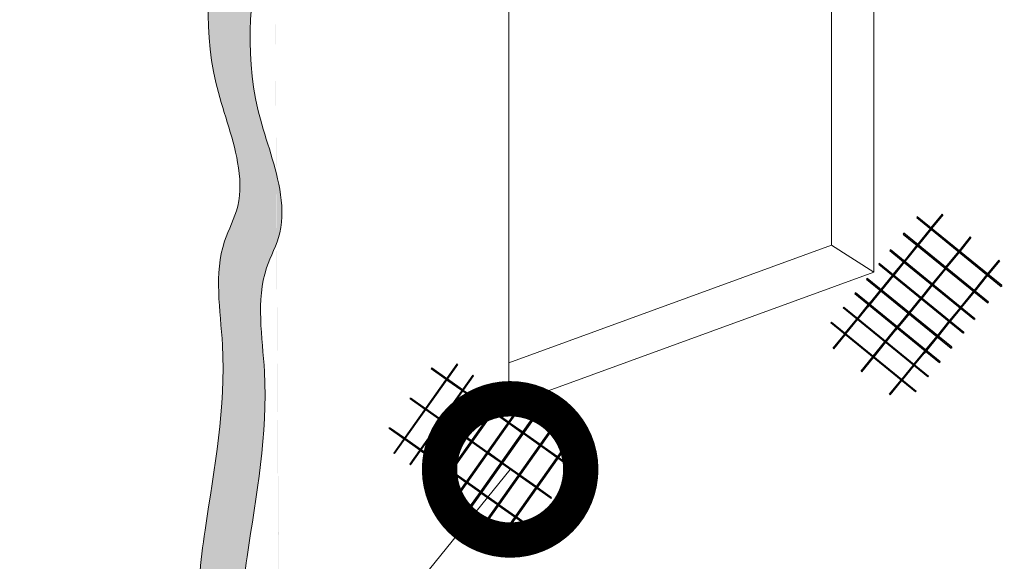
# Model space of a CAD drawing. Header units: millimetres. Extents: x 0 to 30, y 0 to 35.5.
# Tile 3 of 5: x 7.9 to 10.7, y 15.8 to 17.3. Entities that reach past the tile are written whole.
import ezdxf

# ---------------------------------------------------------------- set-up
doc = ezdxf.new("R2010")
doc.units = ezdxf.units.MM
doc.linetypes.add('CONTINUA', pattern=[0])
doc.linetypes.add('DASHED2', pattern=[9.524999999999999, 6.35, -3.175])
for name, color, linetype, lineweight in [('CONSTRUPANEL', 170, 'Continuous', 20), ('hatch', 252, 'Continuous', 0), ('LAMINA ACCESORIOS', 1, 'Continuous', 30), ('TEXTO', 7, 'DASHED2', 0)]:
    doc.layers.add(name, color=color, linetype=linetype, lineweight=lineweight)
doc.styles.add('Erika', font='techl___.ttf', dxfattribs={"height": 0.25})
doc.dimstyles.new('Erika', dxfattribs={"dimtxt": 0.25, "dimasz": 0.8, "dimexe": 0.5, "dimexo": 0.5, "dimgap": 0, "dimtad": 0, "dimlfac": 0.1, "dimzin": 1, "dimdsep": 46, "dimtxsty": 'Erika', "dimblk": 'DOTSMALL', "dimcen": 2.5, "dimse1": 1, "dimse2": 1, "dimclrd": 252, "dimclre": 252, "dimclrt": 256, "dimadec": 0, "dimazin": 0, "dimtfac": 1, "dimtmove": 0, "dimatfit": 3, "dimldrblk": 'DOTSMALL', "dimfxl": 1, "dimlwd": 0, "dimlwe": 0, "dimarcsym": 0})
pattern_1 = [(0, (-393.4120299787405, -2763.710795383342), (0.05624999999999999, 0.03247595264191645), [0.0375, -0.075]), (120, (-393.4120299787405, -2763.710795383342), (-0.05624999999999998, 0.03247595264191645), [0.03749999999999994, -0.07499999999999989]), (59.99999999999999, (-393.4120299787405, -2763.710795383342), (1.249000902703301e-17, 0.0649519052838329), [-0.075, 0.0375])]

# ---------------------------------------------------------------- blocks, each defined once
blk = doc.blocks.new('_DotSmall')
at = {"color": 0, "linetype": 'ByBlock', "const_width": 0.5}
blk.add_lwpolyline([(-0.0625, 0, 1), (0.0625, 0, 1)], format="xyb", close=True, dxfattribs=at)

msp = doc.modelspace()

# ---------------------------------------------------------------- hatches: boundary and pattern name
at = {"layer": 'hatch', "linetype": 'Continuous'}
h = msp.add_hatch(dxfattribs=at)
h.set_pattern_fill('HONEY', color=256, scale=0.3)
h.set_pattern_definition(pattern_1)
edge = h.paths.add_edge_path()
edge.add_spline(control_points=[(5.152912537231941, 20.98409083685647), (5.145949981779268, 21.01114310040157), (5.125341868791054, 21.09121371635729), (5.156963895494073, 21.21618297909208), (5.204585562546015, 21.36383977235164), (5.04645122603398, 21.58719056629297), (5.103887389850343, 21.95044223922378), (5.086732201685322, 22.34672115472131), (5.292809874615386, 22.65110770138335), (5.05990256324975, 23.08822675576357), (5.11842459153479, 23.5464714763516), (5.172790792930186, 23.89184064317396), (5.187093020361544, 23.98269761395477)], knot_values=[0, 0, 0, 0, 0.08278835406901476, 0.245041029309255, 0.3812774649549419, 0.5193559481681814, 1.007405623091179, 1.41851511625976, 1.706842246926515, 1.99947423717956, 2.774673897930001, 3.051408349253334, 3.051408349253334, 3.051408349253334, 3.051408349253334], degree=3, periodic=0)
edge.add_line((5.187093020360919, 23.98269761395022), (5.069565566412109, 24.05744857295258))
edge.add_spline(control_points=[(5.069565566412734, 24.05744857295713), (5.055263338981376, 23.96659160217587), (5.000897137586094, 23.62122243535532), (4.942375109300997, 23.16297771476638), (5.175282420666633, 22.72585866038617), (4.969204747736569, 22.42147211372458), (4.986359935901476, 22.02519319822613), (4.928923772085, 21.66194152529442), (5.087058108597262, 21.43859073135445), (5.03943644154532, 21.29093393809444), (5.007814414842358, 21.16596467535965), (5.028422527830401, 21.08589405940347), (5.035385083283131, 21.05884179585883)], knot_values=[0, 0, 0, 0, 0.2767344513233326, 1.051934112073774, 1.34456610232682, 1.632893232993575, 2.044002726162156, 2.532052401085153, 2.670130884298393, 2.80636731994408, 2.96861999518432, 3.051408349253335, 3.051408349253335, 3.051408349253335, 3.051408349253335], degree=3, periodic=0)
edge.add_line((5.035385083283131, 21.05884179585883), (5.152912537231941, 20.98409083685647))
edge = h.paths.add_edge_path()
edge.add_spline(control_points=[(5.187093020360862, 23.98269761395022), (5.2444074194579, 23.98317687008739), (5.348596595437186, 23.98404808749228), (5.503473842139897, 24.14041277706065), (5.855276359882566, 24.08628896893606), (6.1431382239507, 24.32989256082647), (6.440860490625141, 24.4583615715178), (6.643575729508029, 24.46352840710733), (6.810151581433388, 24.55464546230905), (6.953190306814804, 24.61668097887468), (7.097020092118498, 24.68463688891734), (7.279965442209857, 24.68973786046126), (7.401499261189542, 24.76454175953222), (7.486574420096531, 24.81690540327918)], knot_values=[0, 0, 0, 0, 0.1649725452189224, 0.2998959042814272, 0.6170643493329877, 1.115293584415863, 1.370764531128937, 1.581038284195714, 1.706580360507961, 1.93316834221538, 2.052752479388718, 2.177980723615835, 2.470196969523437, 2.470196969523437, 2.470196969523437, 2.470196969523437], degree=3, periodic=0)
edge.add_line((7.486574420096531, 24.81690540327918), (7.367561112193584, 24.89260140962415))
edge.add_spline(control_points=[(7.367561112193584, 24.89260140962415), (7.282485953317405, 24.84023776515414), (7.160952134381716, 24.76543386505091), (6.978006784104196, 24.76033289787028), (6.83417699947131, 24.69237697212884), (6.691138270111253, 24.63034154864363), (6.524562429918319, 24.53922421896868), (6.321847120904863, 24.53405902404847), (6.024125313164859, 24.40557927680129), (5.736260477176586, 24.16204521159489), (5.384464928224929, 24.21600598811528), (5.229909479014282, 24.06024297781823), (5.126334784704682, 24.05843792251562), (5.069565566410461, 24.05744857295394)], knot_values=[0, 0, 0, 0, 0.2922162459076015, 0.4174444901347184, 0.5370286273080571, 0.763616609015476, 0.8891586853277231, 1.0994324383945, 1.354903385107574, 1.853132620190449, 2.17030106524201, 2.305224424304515, 2.468869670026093, 2.468869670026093, 2.468869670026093, 2.468869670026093], degree=3, periodic=0)
edge.add_line((5.069565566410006, 24.05744857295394), (5.187093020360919, 23.98269761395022))
edge = h.paths.add_edge_path()
edge.add_spline(control_points=[(12.63683582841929, 24.20929182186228), (12.64903016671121, 24.23782756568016), (12.69761827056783, 24.32641722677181), (12.89857679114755, 24.32213706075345), (13.08882914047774, 24.35997669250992), (13.19540477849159, 24.52259031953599), (13.38076665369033, 24.50611042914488), (13.54926125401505, 24.54142337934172), (13.71069985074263, 24.62243475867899), (13.8233559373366, 24.69108266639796), (13.94201667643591, 24.71527283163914), (13.95201304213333, 24.74261744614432)], knot_values=[0.04585456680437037, 0.04585456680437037, 0.04585456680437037, 0.04585456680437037, 0.1345598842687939, 0.3494367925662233, 0.5653843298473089, 0.7015898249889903, 0.8767295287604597, 1.067799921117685, 1.226826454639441, 1.401324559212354, 1.505118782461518, 1.505118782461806, 1.505118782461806, 1.505118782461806], degree=3, periodic=0)
edge.add_line((13.95201304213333, 24.74261744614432), (13.83299973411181, 24.81831345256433))
edge.add_spline(control_points=[(13.8329997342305, 24.81831345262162), (13.82300336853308, 24.79096883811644), (13.70434262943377, 24.76677867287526), (13.5916865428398, 24.69813076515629), (13.43024794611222, 24.61711938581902), (13.2617533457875, 24.58180643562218), (13.07639147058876, 24.59828632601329), (12.96981583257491, 24.43567269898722), (12.80847019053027, 24.4035823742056), (12.67868344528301, 24.40125451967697), (12.63683582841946, 24.39173051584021)], knot_values=[0.2207137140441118, 0.2207137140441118, 0.2207137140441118, 0.2207137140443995, 0.3245079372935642, 0.4990060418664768, 0.6580325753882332, 0.849102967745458, 1.024242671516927, 1.160448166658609, 1.376395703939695, 1.505118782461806, 1.505118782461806, 1.505118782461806, 1.505118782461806], degree=3, periodic=0)
edge.add_line((12.63683582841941, 24.39173051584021), (12.63683582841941, 24.20929182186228))
edge = h.paths.add_edge_path()
edge.add_spline(control_points=[(19.80977240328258, 10.69774250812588), (19.82805027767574, 10.70835289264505), (19.90627623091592, 10.75376339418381), (20.12217694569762, 10.7435743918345), (20.36070394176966, 10.81300604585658), (20.55700073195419, 10.93840175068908), (20.71740048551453, 10.94326573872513), (20.81212121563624, 10.98631163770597), (20.84629096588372, 11.02052450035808)], knot_values=[0, 0, 0, 0, 0.0628223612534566, 0.2688681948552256, 0.6204817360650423, 0.8008058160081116, 0.9494490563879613, 1.09478071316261, 1.09478071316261, 1.09478071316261, 1.09478071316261], degree=3, periodic=0)
edge.add_line((20.84629096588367, 11.02052450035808), (20.68651339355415, 11.12214779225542))
edge.add_spline(control_points=[(20.68651339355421, 11.12214779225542), (20.65234364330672, 11.08793492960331), (20.55762291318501, 11.04488903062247), (20.39722315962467, 11.04002504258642), (20.20092636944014, 10.91462933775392), (19.9623993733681, 10.84519768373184), (19.7464986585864, 10.85538668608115), (19.66827270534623, 10.80997618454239), (19.64999483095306, 10.79936580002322)], knot_values=[0, 0, 0, 0, 0.1453316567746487, 0.2939748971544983, 0.4742989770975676, 0.8259125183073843, 1.031958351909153, 1.09478071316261, 1.09478071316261, 1.09478071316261, 1.09478071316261], degree=3, periodic=0)
edge.add_line((19.64999483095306, 10.79936580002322), (19.80977240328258, 10.69774250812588))
edge = h.paths.add_edge_path()
edge.add_spline(control_points=[(19.65466585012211, 23.2799068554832), (19.65643563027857, 23.29185405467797), (19.66018411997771, 23.34054953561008), (19.6394768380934, 23.39423907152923), (19.63478981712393, 23.4361565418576), (19.63436996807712, 23.44139410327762)], knot_values=[0.06208313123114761, 0.06208313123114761, 0.06208313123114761, 0.06208313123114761, 0.09843315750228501, 0.2103491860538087, 0.2263242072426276, 0.2263242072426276, 0.2263242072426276, 0.2263242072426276], degree=3, periodic=0)
edge.add_line((19.63436996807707, 23.44139410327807), (18.88223655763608, 23.00714967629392))
edge.add_line((18.88223655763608, 23.00714967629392), (18.88223655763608, 22.8339445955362))
edge.add_line((18.88223655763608, 22.8339445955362), (19.65466585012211, 23.2799068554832))
h = msp.add_hatch(dxfattribs=at)
h.set_pattern_fill('HONEY', color=256, scale=0.3)
h.set_pattern_definition(pattern_1)
edge = h.paths.add_edge_path()
edge.add_spline(control_points=[(16.74668400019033, 17.77670802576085), (16.74902116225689, 17.82117367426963), (16.75251196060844, 17.88758781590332), (16.70171072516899, 18.06675864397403), (16.75152537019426, 18.22291008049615), (16.7134498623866, 18.38673216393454), (16.75043220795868, 18.41736156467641), (16.74111326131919, 18.79843678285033), (16.75805019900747, 19.21516164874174), (16.74597921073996, 19.6738545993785), (16.76089055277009, 19.77704632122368), (16.76607167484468, 19.81290150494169)], knot_values=[0, 0, 0, 0, 0.1324510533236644, 0.1978296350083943, 0.5517485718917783, 0.6133938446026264, 0.6592805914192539, 0.6745598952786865, 1.73247042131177, 1.936357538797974, 2.044922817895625, 2.044922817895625, 2.044922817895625, 2.044922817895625], degree=3, periodic=0)
edge.add_line((16.76607167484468, 19.81290150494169), (16.61607167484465, 19.8995040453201))
edge.add_spline(control_points=[(16.61607167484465, 19.8995040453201), (16.61089055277, 19.86364886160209), (16.59597921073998, 19.76045713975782), (16.60805019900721, 19.30176418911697), (16.59111326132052, 18.88503932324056), (16.60043220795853, 18.50396410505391), (16.56344986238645, 18.4733347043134), (16.60152537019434, 18.3095126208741), (16.55171072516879, 18.15336118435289), (16.60251196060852, 17.97419035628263), (16.59902116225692, 17.90777621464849), (16.59668400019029, 17.86331056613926)], knot_values=[0, 0, 0, 0, 0.1085652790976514, 0.3124523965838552, 1.370362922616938, 1.385642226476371, 1.431528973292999, 1.493174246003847, 1.847093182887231, 1.912471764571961, 2.044922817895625, 2.044922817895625, 2.044922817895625, 2.044922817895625], degree=3, periodic=0)
edge.add_line((16.59668400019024, 17.86331056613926), (16.74668400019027, 17.77670802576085))
edge = h.paths.add_edge_path()
edge.add_spline(control_points=[(18.41004149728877, 17.87798556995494), (18.39848240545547, 17.92423271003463), (18.41607319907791, 18.01669918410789), (18.42830820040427, 18.15683524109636), (18.40175096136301, 18.3895043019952), (18.34773574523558, 18.61817487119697), (18.41997880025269, 18.83257991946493), (18.43283333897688, 18.9583006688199), (18.41911619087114, 19.11232318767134), (18.38884961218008, 19.27611292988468), (18.41790907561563, 19.49433336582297), (18.4500584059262, 19.69119106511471), (18.40753692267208, 19.83463715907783), (18.41417789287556, 19.88511068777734), (18.41607167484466, 19.8995040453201)], knot_values=[0, 0, 0, 0, 0.1450604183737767, 0.2686884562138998, 0.4245459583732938, 0.8472972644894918, 0.9375142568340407, 1.098374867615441, 1.222002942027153, 1.40125522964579, 1.593694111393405, 1.879417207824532, 1.987966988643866, 2.031270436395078, 2.031270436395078, 2.031270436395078, 2.031270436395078], degree=3, periodic=0)
edge.add_line((18.41607167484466, 19.8995040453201), (18.26607167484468, 19.81290150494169))
edge.add_spline(control_points=[(18.26607167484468, 19.81290150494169), (18.26417789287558, 19.79850814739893), (18.2575369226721, 19.74803461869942), (18.30005840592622, 19.6045885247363), (18.26790907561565, 19.40773082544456), (18.2388496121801, 19.18951038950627), (18.26911619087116, 19.02572064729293), (18.2828333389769, 18.87169812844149), (18.26997880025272, 18.74597737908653), (18.1977357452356, 18.53157233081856), (18.25175096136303, 18.30290176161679), (18.2783082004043, 18.07023270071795), (18.26607319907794, 17.93009664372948), (18.24848240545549, 17.83763016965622), (18.2600414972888, 17.79138302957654)], knot_values=[0, 0, 0, 0, 0.04330344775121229, 0.1518532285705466, 0.4375763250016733, 0.6300152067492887, 0.809267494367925, 0.9328955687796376, 1.093756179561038, 1.183973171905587, 1.606724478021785, 1.762581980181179, 1.886210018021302, 2.031270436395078, 2.031270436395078, 2.031270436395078, 2.031270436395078], degree=3, periodic=0)
edge.add_line((18.2600414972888, 17.79138302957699), (18.41004149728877, 17.8779855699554))
edge = h.paths.add_edge_path()
edge.add_spline(control_points=[(16.16607167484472, 17.4386431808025), (16.21274735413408, 17.43426316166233), (16.27006974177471, 17.42888406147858), (16.35574715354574, 17.3028410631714), (16.59648674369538, 17.26484810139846), (16.88049212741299, 17.21122755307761), (17.14674568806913, 17.0174521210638), (17.49984766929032, 16.99974372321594), (17.83885804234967, 16.99223243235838), (18.13175985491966, 17.09067329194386), (18.32122624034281, 17.1812976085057), (18.50885775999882, 17.22903543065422), (18.6338482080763, 17.38504978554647), (18.77989245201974, 17.41875441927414), (18.8660716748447, 17.4386431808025)], knot_values=[0, 0, 0, 0, 0.128164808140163, 0.157399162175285, 0.4460418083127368, 0.7793358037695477, 1.042762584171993, 1.39848185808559, 1.809700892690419, 2.055869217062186, 2.313983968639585, 2.444001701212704, 2.622791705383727, 2.880170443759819, 2.880170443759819, 2.880170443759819, 2.880170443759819], degree=3, periodic=0)
edge.add_line((18.8660716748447, 17.43864318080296), (18.8660716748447, 17.61469642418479))
edge.add_spline(control_points=[(18.8660716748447, 17.61469642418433), (18.77989245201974, 17.59480766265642), (18.63384820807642, 17.56110302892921), (18.50885775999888, 17.40508867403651), (18.32122624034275, 17.35735085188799), (18.13175985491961, 17.26672653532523), (17.83885804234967, 17.16828567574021), (17.49984766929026, 17.17579696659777), (17.14674568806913, 17.19350536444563), (16.88049212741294, 17.38728079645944), (16.59648674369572, 17.44090134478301), (16.35574715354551, 17.4788943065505), (16.27006974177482, 17.60493730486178), (16.21274735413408, 17.61031640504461), (16.16607167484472, 17.61469642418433)], knot_values=[0, 0, 0, 0, 0.2573787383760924, 0.4361687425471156, 0.5661864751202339, 0.8243012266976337, 1.0704695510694, 1.481688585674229, 1.837407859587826, 2.100834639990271, 2.434128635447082, 2.722771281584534, 2.752005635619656, 2.880170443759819, 2.880170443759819, 2.880170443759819, 2.880170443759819], degree=3, periodic=0)
edge.add_line((16.16607167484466, 17.61469642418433), (16.16607167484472, 17.4386431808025))
edge = h.paths.add_edge_path()
edge.add_spline(control_points=[(8.607350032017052, 15.02251847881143), (8.620523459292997, 15.1240721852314), (8.601247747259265, 15.30156271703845), (8.481902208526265, 15.53832856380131), (8.523965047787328, 15.88047757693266), (8.592681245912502, 16.22876560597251), (8.53235083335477, 16.55086735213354), (8.619546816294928, 16.70855130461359), (8.609141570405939, 16.8687276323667), (8.497741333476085, 17.13882700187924), (8.530351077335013, 17.46251337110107), (8.619830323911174, 17.77316521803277), (8.601872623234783, 17.92493139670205), (8.591059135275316, 18.01631958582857)], knot_values=[0, 0, 0, 2.295941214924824e-13, 0.3071256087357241, 0.5158540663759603, 0.7789970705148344, 1.305124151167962, 1.599205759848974, 1.704982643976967, 1.828658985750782, 2.06297610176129, 2.577066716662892, 2.756792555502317, 3.02882577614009, 3.02882577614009, 3.02882577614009, 3.02882577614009], degree=3, periodic=0)
edge.add_line((8.591059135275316, 18.01631958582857), (8.4720458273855, 18.0920155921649))
edge.add_spline(control_points=[(8.4720458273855, 18.0920155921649), (8.482859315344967, 18.00062740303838), (8.500817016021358, 17.8488612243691), (8.411337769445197, 17.5382093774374), (8.37872802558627, 17.21452300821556), (8.490128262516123, 16.94442363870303), (8.500533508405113, 16.78424731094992), (8.413337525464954, 16.62656335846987), (8.473667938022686, 16.30446161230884), (8.404951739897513, 15.95617358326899), (8.362888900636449, 15.61402457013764), (8.48223443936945, 15.37725872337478), (8.501510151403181, 15.19976819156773), (8.488336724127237, 15.09821448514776)], knot_values=[0, 0, 0, 0, 0.2720332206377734, 0.4517590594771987, 0.9658496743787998, 1.200166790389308, 1.323843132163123, 1.429620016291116, 1.723701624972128, 2.249828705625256, 2.51297170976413, 2.721700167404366, 3.028825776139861, 3.02882577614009, 3.02882577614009, 3.02882577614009], degree=3, periodic=0)
edge.add_line((8.488336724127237, 15.09821448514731), (8.607350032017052, 15.02251847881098))
edge = h.paths.add_edge_path()
edge.add_spline(control_points=[(8.591059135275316, 18.01631958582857), (8.730163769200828, 18.0652376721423), (8.89012468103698, 18.19382498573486), (9.145325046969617, 18.15651515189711), (9.22446309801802, 18.28159901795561), (9.389413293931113, 18.25382621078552), (9.554648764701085, 18.342751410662), (9.709534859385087, 18.46466810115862), (9.877600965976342, 18.45493838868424), (10.00966683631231, 18.55861260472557), (10.18817188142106, 18.57631566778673), (10.42730117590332, 18.63423253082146), (10.63228202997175, 18.77738776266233), (10.86804843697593, 18.76929240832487), (10.92856802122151, 18.842942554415), (10.93952606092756, 18.8562780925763)], knot_values=[0, 0, 0, 0, 0.4419580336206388, 0.5705089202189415, 0.7061808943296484, 0.8076707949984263, 1.030168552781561, 1.251288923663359, 1.375948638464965, 1.507301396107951, 1.731632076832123, 1.901348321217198, 2.241588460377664, 2.471610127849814, 2.522467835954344, 2.522467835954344, 2.522467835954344, 2.522467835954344], degree=3, periodic=0)
edge.add_line((10.93952606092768, 18.8562780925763), (10.82051275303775, 18.93197409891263))
edge.add_spline(control_points=[(10.82051275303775, 18.93197409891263), (10.80955471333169, 18.91863856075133), (10.74903512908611, 18.8449884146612), (10.51326872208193, 18.85308376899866), (10.30828786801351, 18.70992853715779), (10.06915857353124, 18.65201167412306), (9.89065352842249, 18.6343086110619), (9.758587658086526, 18.53063439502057), (9.590521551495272, 18.54036410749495), (9.43563545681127, 18.41844741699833), (9.270399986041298, 18.32952221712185), (9.105449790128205, 18.35729502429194), (9.026311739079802, 18.23221115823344), (8.771111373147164, 18.26952099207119), (8.611150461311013, 18.14093367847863), (8.4720458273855, 18.0920155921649)], knot_values=[0, 0, 0, 0, 0.05085770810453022, 0.2808793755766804, 0.6211195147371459, 0.7908357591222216, 1.015166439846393, 1.146519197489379, 1.271178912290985, 1.492299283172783, 1.714797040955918, 1.816286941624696, 1.951958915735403, 2.080509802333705, 2.522467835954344, 2.522467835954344, 2.522467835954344, 2.522467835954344], degree=3, periodic=0)
edge.add_line((8.4720458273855, 18.0920155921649), (8.591059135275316, 18.01631958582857))

# ---------------------------------------------------------------- linework, layer by layer
at = {"layer": 'CONSTRUPANEL'}
for p, q in [((10.2895260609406, 16.59402633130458), (10.2895260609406, 18.19402633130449)), ((10.16952606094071, 16.6703499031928), (10.16952606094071, 18.15034990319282)), ((9.255864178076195, 16.21780417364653), (9.255864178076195, 17.81780417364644)), ((9.255864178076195, 16.33780417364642), (10.16952606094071, 16.6703499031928)), ((10.16952606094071, 16.6703499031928), (10.2895260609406, 16.59402633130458)), ((9.255864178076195, 16.21780417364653), (10.2895260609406, 16.59402633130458))]:
    msp.add_line(p, q, dxfattribs=at)
at = {"layer": 'CONSTRUPANEL', "linetype": 'Continuous'}
for points in [[(8.4720458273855, 18.0920155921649), (8.482859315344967, 18.00062740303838), (8.500817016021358, 17.8488612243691), (8.411337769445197, 17.5382093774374), (8.37872802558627, 17.21452300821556), (8.490128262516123, 16.94442363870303), (8.500533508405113, 16.78424731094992), (8.413337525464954, 16.62656335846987), (8.473667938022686, 16.30446161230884), (8.404951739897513, 15.95617358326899), (8.362888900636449, 15.61402457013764), (8.48223443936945, 15.37725872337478), (8.501510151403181, 15.19976819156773), (8.488336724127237, 15.09821448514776)], [(8.591059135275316, 18.01631958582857), (8.601872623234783, 17.92493139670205), (8.619830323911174, 17.77316521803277), (8.530351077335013, 17.46251337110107), (8.497741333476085, 17.13882700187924), (8.609141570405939, 16.8687276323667), (8.619546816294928, 16.70855130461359), (8.53235083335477, 16.55086735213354), (8.592681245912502, 16.22876560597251), (8.523965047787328, 15.88047757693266), (8.481902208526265, 15.53832856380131), (8.601247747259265, 15.30156271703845), (8.620523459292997, 15.1240721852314), (8.607350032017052, 15.02251847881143)]]:
    msp.add_open_spline(points, degree=3, knots=[0, 0, 0, 0, 0.2720332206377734, 0.4517590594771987, 0.9658496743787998, 1.200166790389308, 1.323843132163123, 1.429620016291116, 1.723701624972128, 2.249828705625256, 2.51297170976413, 2.721700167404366, 3.028825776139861, 3.02882577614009, 3.02882577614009, 3.02882577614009], dxfattribs=at)
at = {"layer": 'LAMINA ACCESORIOS', "linetype": 'CONTINUA'}
for p, q in [((10.48315686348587, 16.75858962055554), (10.4514029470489, 16.7195612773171)), ((10.4126183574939, 16.75111687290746), (10.41103066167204, 16.7491654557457)), ((10.48509371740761, 16.75701377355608), (10.45333980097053, 16.71798543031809)), ((10.3745136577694, 16.70428286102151), (10.37292596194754, 16.70233144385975)), ((10.44981525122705, 16.71760986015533), (10.41329824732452, 16.6727272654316)), ((10.45175210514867, 16.71603401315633), (10.41523510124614, 16.67115141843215)), ((10.56267094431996, 16.69389603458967), (10.53091702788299, 16.65486769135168)), ((10.56460779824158, 16.69232018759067), (10.53285388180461, 16.65329184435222)), ((10.33640895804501, 16.65744884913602), (10.33482126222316, 16.6554974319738)), ((10.41171055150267, 16.67077584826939), (10.37519354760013, 16.62589325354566)), ((10.41364740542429, 16.66920000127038), (10.37713040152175, 16.62431740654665)), ((10.52932933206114, 16.65291627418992), (10.49281232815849, 16.60803367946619)), ((10.53126618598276, 16.65134042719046), (10.49474918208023, 16.60645783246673)), ((10.30510866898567, 16.61897805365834), (10.30352097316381, 16.61702663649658)), ((10.37360585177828, 16.62394183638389), (10.34389325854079, 16.58742245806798)), ((10.3755427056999, 16.62236598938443), (10.34583011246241, 16.58584661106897)), ((10.6432733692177, 16.62831695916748), (10.61151945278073, 16.58928861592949)), ((10.64521022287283, 16.62674111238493), (10.61345630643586, 16.58771276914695)), ((10.49122463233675, 16.60608226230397), (10.45470762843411, 16.56119966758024)), ((10.49316148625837, 16.60450641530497), (10.45664448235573, 16.55962382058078)), ((10.27063298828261, 16.57660442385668), (10.26904529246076, 16.57465300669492)), ((10.34230556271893, 16.58547104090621), (10.30941757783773, 16.54504882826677)), ((10.34424241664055, 16.58389519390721), (10.31135443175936, 16.54347298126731)), ((10.60993175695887, 16.58733719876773), (10.57341475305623, 16.54245460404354)), ((10.61186861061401, 16.58576135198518), (10.57535160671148, 16.540878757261)), ((10.23751818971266, 16.53590343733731), (10.23593049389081, 16.53395202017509)), ((10.30782988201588, 16.54309741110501), (10.27630277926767, 16.50434784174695)), ((10.3097667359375, 16.54152156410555), (10.27823963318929, 16.50277199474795)), ((10.45311993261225, 16.55924825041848), (10.42340733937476, 16.52272887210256)), ((10.45505678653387, 16.55767240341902), (10.42534419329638, 16.5211530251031)), ((10.57182705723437, 16.54050318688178), (10.53531005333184, 16.49562059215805)), ((10.57376391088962, 16.53892734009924), (10.53724690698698, 16.4940447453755)), ((10.65224089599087, 16.55615717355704), (10.65065320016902, 16.55420575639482)), ((10.27630277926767, 16.50434784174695), (10.28117927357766, 16.51034148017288)), ((10.27823963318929, 16.50277199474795), (10.28311612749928, 16.50876563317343)), ((10.42181964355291, 16.5207774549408), (10.38893165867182, 16.48035524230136)), ((10.42375649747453, 16.51920160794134), (10.39086851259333, 16.4787793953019)), ((10.61413619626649, 16.50932316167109), (10.61254850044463, 16.50737174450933)), ((10.20440339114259, 16.49520245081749), (10.20281569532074, 16.49325103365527)), ((10.2431879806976, 16.46364685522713), (10.27471508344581, 16.50239642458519)), ((10.24512483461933, 16.46207100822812), (10.27665193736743, 16.50082057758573)), ((10.27471508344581, 16.50239642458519), (10.26983858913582, 16.49640278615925)), ((10.27665193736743, 16.50082057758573), (10.27177544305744, 16.49482693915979)), ((10.53372235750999, 16.49366917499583), (10.5040097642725, 16.45714979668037)), ((10.53565921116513, 16.49209332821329), (10.50594661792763, 16.45557394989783)), ((10.53372235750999, 16.49366917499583), (10.53199088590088, 16.49154104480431)), ((10.53565921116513, 16.49209332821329), (10.53392773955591, 16.48996519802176)), ((10.16992771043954, 16.45282882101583), (10.16834001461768, 16.45087740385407)), ((10.20871229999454, 16.42127322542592), (10.24160028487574, 16.46169543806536)), ((10.21064915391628, 16.41969737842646), (10.24353713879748, 16.4601195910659)), ((10.38734396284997, 16.47840382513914), (10.35581686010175, 16.43965425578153)), ((10.38928081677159, 16.47682797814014), (10.35775371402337, 16.43807840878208)), ((10.50242206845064, 16.45519837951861), (10.46953408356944, 16.41477616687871)), ((10.50435892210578, 16.45362253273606), (10.47147093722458, 16.41320032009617)), ((10.57603149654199, 16.46248914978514), (10.57444380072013, 16.46053773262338)), ((10.32270206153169, 16.39895326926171), (10.3542291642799, 16.43770283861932)), ((10.32463891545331, 16.39737742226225), (10.35616601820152, 16.43612699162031)), ((10.3542291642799, 16.43770283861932), (10.3493526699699, 16.43170920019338)), ((10.35616601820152, 16.43612699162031), (10.35128952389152, 16.43013335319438)), ((10.35581686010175, 16.43965425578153), (10.36069335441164, 16.44564789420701)), ((10.35775371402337, 16.43807840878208), (10.36263020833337, 16.44407204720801)), ((10.54473120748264, 16.42401835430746), (10.54314351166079, 16.4220669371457)), ((10.17425645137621, 16.37892397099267), (10.20712460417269, 16.4193218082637)), ((10.17619330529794, 16.37734812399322), (10.20906145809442, 16.4177459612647)), ((10.28822638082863, 16.35657963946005), (10.32111436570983, 16.39700185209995)), ((10.29016323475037, 16.35500379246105), (10.32305121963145, 16.39542600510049)), ((10.46794638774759, 16.41282474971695), (10.43641928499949, 16.37407518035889)), ((10.46988324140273, 16.4112489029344), (10.43835613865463, 16.3724993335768)), ((10.40330448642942, 16.33337419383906), (10.43483158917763, 16.37212376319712)), ((10.40524134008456, 16.33179834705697), (10.43676844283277, 16.37054791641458)), ((10.43483158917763, 16.37212376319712), (10.42995509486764, 16.36613012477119)), ((10.43676844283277, 16.37054791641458), (10.43189194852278, 16.3645542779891)), ((10.43641928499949, 16.37407518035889), (10.44129577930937, 16.38006881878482)), ((10.43835613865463, 16.3724993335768), (10.44323263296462, 16.37849297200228)), ((10.5102555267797, 16.38164472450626), (10.50866783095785, 16.3796933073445)), ((10.2537705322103, 16.31423038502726), (10.28663868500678, 16.35462822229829)), ((10.25570738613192, 16.3126545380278), (10.28857553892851, 16.35305237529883)), ((10.47714072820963, 16.34094373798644), (10.47555303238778, 16.33899232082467)), ((9.036289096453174, 16.32158233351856), (9.038528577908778, 16.31999751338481)), ((9.036289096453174, 16.32158233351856), (9.078800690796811, 16.29149803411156)), ((9.037731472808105, 16.32362053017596), (9.039970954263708, 16.3220357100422)), ((9.037731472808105, 16.32362053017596), (9.080243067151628, 16.2935362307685)), ((9.111179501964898, 16.33289694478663), (9.109125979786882, 16.33435016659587)), ((10.36882880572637, 16.29100056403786), (10.40171679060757, 16.3314227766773)), ((10.3707656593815, 16.28942471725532), (10.4036536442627, 16.32984692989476)), ((9.080854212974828, 16.29004481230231), (9.12339145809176, 16.25994236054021)), ((9.082296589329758, 16.29208300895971), (9.12483383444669, 16.2619805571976)), ((9.15577026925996, 16.30134127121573), (9.15371674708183, 16.30279449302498)), ((10.33437295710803, 16.24865130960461), (10.36724110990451, 16.2890491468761)), ((10.33630981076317, 16.24707546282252), (10.36917796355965, 16.28747330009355)), ((10.44402592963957, 16.30024275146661), (10.44243823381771, 16.29829133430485)), ((9.12544498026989, 16.25848913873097), (9.166222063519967, 16.22963230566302)), ((9.126887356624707, 16.26052733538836), (9.167664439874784, 16.23167050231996)), ((9.198600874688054, 16.27103121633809), (9.196547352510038, 16.27248443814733)), ((10.40955024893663, 16.25786912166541), (10.40796255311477, 16.25591770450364)), ((8.976264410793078, 16.23676250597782), (9.018776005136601, 16.20667820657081)), ((8.977706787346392, 16.23880070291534), (9.020218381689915, 16.20871640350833)), ((9.166222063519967, 16.22963230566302), (9.15991481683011, 16.23409577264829)), ((9.167664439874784, 16.23167050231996), (9.16135719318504, 16.23613396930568)), ((9.168275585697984, 16.22817908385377), (9.174582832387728, 16.22371561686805)), ((9.209052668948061, 16.19932225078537), (9.168275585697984, 16.22817908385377)), ((9.169717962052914, 16.23021728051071), (9.176025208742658, 16.22575381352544)), ((9.210495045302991, 16.20136044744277), (9.169717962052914, 16.23021728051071)), ((9.241431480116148, 16.24072116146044), (9.239377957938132, 16.24217438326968)), ((10.33437295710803, 16.24865130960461), (10.33610442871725, 16.25077943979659)), ((10.33630981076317, 16.24707546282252), (10.33804128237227, 16.24920359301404)), ((9.020829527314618, 16.20522498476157), (9.06336677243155, 16.17512253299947)), ((9.022271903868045, 16.20726318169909), (9.064809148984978, 16.17716072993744)), ((9.25508581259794, 16.16980477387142), (9.212548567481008, 16.19990722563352)), ((9.28602224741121, 16.20916548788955), (9.28396872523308, 16.21061870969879)), ((9.06542029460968, 16.17366931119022), (9.106197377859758, 16.14481247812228)), ((9.066862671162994, 16.1757075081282), (9.107639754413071, 16.1468506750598)), ((9.253643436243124, 16.16776657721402), (9.211106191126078, 16.19786902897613)), ((9.326505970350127, 16.18051625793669), (9.324452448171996, 16.18196947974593)), ((8.917050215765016, 16.15308796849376), (8.95956181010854, 16.12300366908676)), ((8.91849259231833, 16.15512616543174), (8.961004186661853, 16.12504186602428)), ((9.106197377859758, 16.14481247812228), (9.099890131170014, 16.14927594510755)), ((9.107639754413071, 16.1468506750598), (9.101332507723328, 16.15131414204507)), ((9.109693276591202, 16.14539745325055), (9.116000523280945, 16.14093398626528)), ((9.150470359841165, 16.11654062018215), (9.109693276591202, 16.14539745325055)), ((9.29412715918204, 16.13911734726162), (9.25569695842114, 16.16631335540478)), ((9.295569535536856, 16.14115554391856), (9.25713933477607, 16.16835155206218)), ((9.375790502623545, 16.14563893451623), (9.373736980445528, 16.14709215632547)), ((8.96161533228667, 16.12155044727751), (9.004152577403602, 16.09144799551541)), ((8.963057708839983, 16.12358864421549), (9.005594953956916, 16.09348619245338)), ((9.108250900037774, 16.14335925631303), (9.114558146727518, 16.13889578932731)), ((9.149027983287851, 16.11450242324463), (9.108250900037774, 16.14335925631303)), ((9.29412715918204, 16.13911734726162), (9.291887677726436, 16.14070216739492)), ((9.295569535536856, 16.14115554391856), (9.293330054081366, 16.14274036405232)), ((9.343411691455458, 16.1042400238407), (9.296180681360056, 16.13766412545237)), ((9.344854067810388, 16.1062782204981), (9.297623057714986, 16.13970232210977)), ((9.006206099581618, 16.08999477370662), (9.046983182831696, 16.06113794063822)), ((9.007648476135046, 16.09203297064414), (9.04842555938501, 16.06317613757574)), ((9.193618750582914, 16.08294674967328), (9.151081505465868, 16.11304920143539)), ((9.195061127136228, 16.08498494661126), (9.152523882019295, 16.11508739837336)), ((9.392696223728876, 16.06936270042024), (9.345465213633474, 16.10278680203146)), ((9.394138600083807, 16.07140089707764), (9.346907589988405, 16.10482499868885)), ((9.425075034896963, 16.11076161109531), (9.423021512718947, 16.11221483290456)), ((8.932732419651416, 16.08073651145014), (8.930678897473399, 16.08218973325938)), ((9.046983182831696, 16.06113794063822), (9.040675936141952, 16.06560140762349)), ((9.04842555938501, 16.06317613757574), (9.042118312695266, 16.06763960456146)), ((9.05047908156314, 16.0617229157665), (9.056786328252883, 16.05725944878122)), ((9.091256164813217, 16.03286608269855), (9.05047908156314, 16.0617229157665)), ((9.23410247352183, 16.05429751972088), (9.19567227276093, 16.0814935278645)), ((9.235544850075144, 16.0563357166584), (9.197114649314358, 16.08353172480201)), ((9.435820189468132, 16.03884504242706), (9.394749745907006, 16.067909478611)), ((9.437262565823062, 16.04088323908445), (9.396192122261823, 16.06994767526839)), ((8.977323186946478, 16.04918083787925), (8.975269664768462, 16.05063405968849)), ((9.049036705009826, 16.05968471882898), (9.055343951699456, 16.0552212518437)), ((9.08981378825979, 16.03082788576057), (9.049036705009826, 16.05968471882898)), ((9.283387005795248, 16.01942019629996), (9.236155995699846, 16.05284429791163)), ((9.284829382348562, 16.02145839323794), (9.23759837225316, 16.05488249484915)), ((9.020153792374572, 16.0188707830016), (9.018100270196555, 16.02032400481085)), ((9.134404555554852, 15.99927221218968), (9.09186731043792, 16.02937466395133)), ((9.135846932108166, 16.0013104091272), (9.093309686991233, 16.0314128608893)), ((9.332671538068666, 15.9845428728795), (9.285440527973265, 16.01796697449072)), ((9.334113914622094, 15.98658106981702), (9.286882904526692, 16.02000517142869)), ((9.06298439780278, 15.98856072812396), (9.06093087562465, 15.9900139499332)), ((9.174888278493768, 15.97062298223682), (9.136458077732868, 15.99781899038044)), ((9.176330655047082, 15.97266117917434), (9.137900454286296, 15.99985718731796)), ((9.375795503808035, 15.95402521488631), (9.334725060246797, 15.98308965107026)), ((9.37723788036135, 15.95606341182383), (9.33616743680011, 15.98512784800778)), ((9.107575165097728, 15.95700505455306), (9.105521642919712, 15.95845827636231)), ((9.224172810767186, 15.9357456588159), (9.176941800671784, 15.96916976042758)), ((9.225615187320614, 15.93778385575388), (9.178384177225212, 15.97120795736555)), ((9.148058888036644, 15.9283558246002), (9.146005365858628, 15.92980904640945)), ((9.273457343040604, 15.90086833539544), (9.226226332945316, 15.93429243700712)), ((9.274899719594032, 15.90290653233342), (9.22766870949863, 15.93633063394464)), ((9.316581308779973, 15.87035067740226), (9.275510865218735, 15.8994151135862)), ((9.318023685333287, 15.87238887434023), (9.276953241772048, 15.90145331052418)), ((9.246627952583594, 15.85860117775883), (9.244574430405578, 15.86005439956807))]:
    msp.add_line(p, q, dxfattribs=at)
for points in [[(10.48315686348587, 16.75858962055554), (10.48509371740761, 16.75701377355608)], [(10.41103066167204, 16.7491654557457), (10.65065320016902, 16.55420575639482)], [(10.65224089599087, 16.55615717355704), (10.4126183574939, 16.75111687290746)], [(10.37292596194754, 16.70233144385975), (10.61254850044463, 16.50737174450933)], [(10.61413619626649, 16.50932316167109), (10.3745136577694, 16.70428286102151)], [(10.56267094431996, 16.69389603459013), (10.56460779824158, 16.69232018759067)], [(10.33482126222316, 16.6554974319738), (10.37360585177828, 16.62394183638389)], [(10.57603149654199, 16.46248914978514), (10.33640895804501, 16.65744884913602)], [(10.54473120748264, 16.42401835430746), (10.30510866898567, 16.61897805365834)], [(10.37360585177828, 16.62394183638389), (10.57444380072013, 16.46053773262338)], [(10.6432733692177, 16.62831695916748), (10.64521022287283, 16.62674111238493)], [(10.30352097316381, 16.61702663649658), (10.5431435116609, 16.4220669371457)], [(10.26904529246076, 16.57465300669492), (10.50866783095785, 16.3796933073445)], [(10.5102555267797, 16.38164472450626), (10.27063298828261, 16.57660442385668)], [(10.47714072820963, 16.34094373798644), (10.23751818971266, 16.53590343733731)], [(10.23593049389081, 16.53395202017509), (10.47555303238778, 16.33899232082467)], [(10.44243823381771, 16.29829133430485), (10.20281569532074, 16.49325103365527)], [(10.20440339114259, 16.49520245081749), (10.44402592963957, 16.30024275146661)], [(10.47555303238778, 16.33899232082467), (10.27471508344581, 16.50239642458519)], [(10.27630277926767, 16.50434784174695), (10.47714072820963, 16.34094373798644)], [(10.40796255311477, 16.25591770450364), (10.16834001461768, 16.45087740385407)], [(10.16992771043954, 16.45282882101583), (10.40955024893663, 16.25786912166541)], [(10.17425645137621, 16.37892397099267), (10.17619330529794, 16.37734812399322)], [(9.109125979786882, 16.33435016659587), (8.930678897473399, 16.08218973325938)], [(8.932732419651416, 16.08073651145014), (9.111179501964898, 16.33289694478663)], [(9.036289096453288, 16.32158233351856), (9.037731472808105, 16.32362053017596)], [(10.2537705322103, 16.31423038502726), (10.25570738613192, 16.3126545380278)], [(9.15371674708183, 16.30279449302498), (8.975269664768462, 16.05063405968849)], [(8.977323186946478, 16.04918083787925), (9.15577026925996, 16.30134127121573)], [(9.018100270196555, 16.02032400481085), (9.196547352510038, 16.27248443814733)], [(9.198600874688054, 16.27103121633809), (9.020153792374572, 16.0188707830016)], [(9.196547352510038, 16.27248443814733), (9.046983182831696, 16.06113794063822)], [(9.049036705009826, 16.05968471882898), (9.198600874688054, 16.27103121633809)], [(8.976264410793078, 16.23676250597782), (8.977706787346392, 16.23880070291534)], [(9.06093087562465, 15.9900139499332), (9.239377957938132, 16.24217438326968)], [(9.241431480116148, 16.24072116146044), (9.06298439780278, 15.98856072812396)], [(10.33437295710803, 16.24865130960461), (10.33630981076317, 16.24707546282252)], [(9.105521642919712, 15.95845827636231), (9.28396872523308, 16.21061870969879)], [(9.28602224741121, 16.20916548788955), (9.107575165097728, 15.95700505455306)], [(9.326505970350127, 16.18051625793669), (9.148058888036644, 15.9283558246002)], [(9.174888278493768, 15.97062298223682), (9.324452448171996, 16.18196947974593)], [(8.917050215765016, 16.15308796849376), (8.91849259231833, 16.15512616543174)], [(9.195289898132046, 15.89493172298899), (9.373736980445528, 16.14709215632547)], [(9.375790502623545, 16.14563893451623), (9.197343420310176, 15.89347850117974)], [(9.244574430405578, 15.86005439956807), (9.423021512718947, 16.11221483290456)], [(9.425075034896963, 16.11076161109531), (9.246627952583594, 15.85860117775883)], [(9.435820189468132, 16.03884504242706), (9.437262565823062, 16.04088323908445)], [(9.146005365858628, 15.92980904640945), (9.174888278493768, 15.97062298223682)], [(9.375795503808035, 15.95402521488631), (9.37723788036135, 15.95606341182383)], [(9.316581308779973, 15.87035067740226), (9.318023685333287, 15.87238887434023)]]:
    msp.add_lwpolyline(points, dxfattribs=at)

# ---------------------------------------------------------------- leaders
at = {"layer": 'TEXTO', "linetype": 'ByBlock', "lineweight": 0}
for points in [[(9.259771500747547, 16.0361322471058), (7.98327442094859, 14.4617072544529), (8.783274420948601, 14.4617072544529)], [(6.885913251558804, 15.90784973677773), (7.98327442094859, 14.4617072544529), (8.783274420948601, 14.4617072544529)]]:
    msp.add_leader(points, dimstyle='Erika', override={"dimgap": 0, "dimtad": 0}, dxfattribs=at)

doc.saveas('drawing.dxf')
